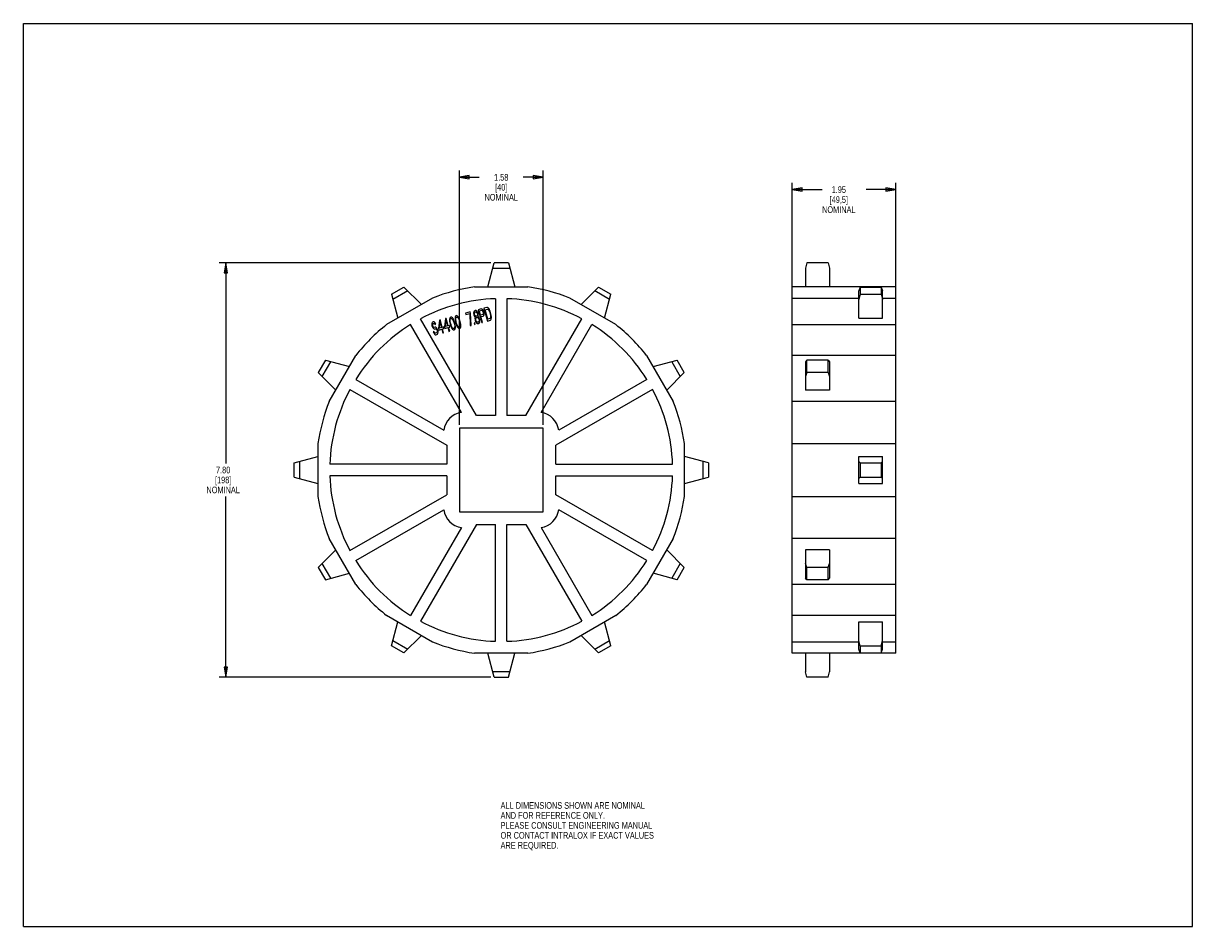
# Model space of a CAD drawing. Header units: inches. Extents: x 0 to 22, y 0 to 17.
import ezdxf

# ---------------------------------------------------------------- set-up
doc = ezdxf.new("R2010")
doc.units = ezdxf.units.IN
doc.header["$LTSCALE"] = 1.21
doc.header["$MEASUREMENT"] = 0
doc.layers.get('0').update_dxf_attribs({"linetype": 'CONTINUOUS'})
doc.layers.add('ALL_FEATURES', color=7, linetype='CONTINUOUS')
doc.styles.get("Standard").update_dxf_attribs({"font": 'txt', "width": 0.8})
doc.dimstyles.new('DIMSTYLE_1', dxfattribs={"dimtxt": 0.125, "dimasz": 0.1875, "dimexe": 0.18, "dimexo": 0.0625, "dimgap": 0.09, "dimtad": 0, "dimtih": 1, "dimtoh": 1, "dimzin": 4, "dimdsep": 46, "dimtxsty": 'STANDARD', "dimblk": 'CLOSED', "dimblk1": 'CLOSED', "dimblk2": 'CLOSED', "dimcen": 0.09, "dimadec": 0, "dimazin": 0, "dimtp": 0.01, "dimtm": 0.01, "dimtfac": 1, "dimtofl": 0, "dimtmove": 0, "dimatfit": 3, "dimldrblk": 'CLOSED', "dimfxl": 1, "dimtolj": 1, "dimtzin": 4, "dimarcsym": 0})

# ---------------------------------------------------------------- blocks, each defined once
blk = doc.blocks.new('_CLOSED')
at = {"color": 0, "linetype": 'BYBLOCK'}
for p, q in [((0, 0), (-1, 0.17)), ((-1, 0.17), (-1, -0.17)), ((-1, -0.17), (0, 0)), ((-1, 0), (0, 0))]:
    blk.add_line(p, q, dxfattribs=at)
blk = doc.blocks.new('*D0')
at = {"color": 3, "linetype": 'CONTINUOUS'}
for p, q in [((8.794, 12.492), (3.684, 12.492)), ((3.809, 12.492), (3.809, 8.719)), ((3.809, 4.697), (3.809, 8.094)), ((8.794, 4.697), (3.684, 4.697))]:
    blk.add_line(p, q, dxfattribs=at)
at = {"color": 3, "linetype": 'CONTINUOUS', "xscale": 0.1875, "yscale": 0.1875, "zscale": 0.1875}
for p, rotation in [((3.809, 12.492), 90), ((3.809, 4.697), 270)]:
    blk.add_blockref('_CLOSED', p, dxfattribs=dict(at, rotation=rotation))
at = {"color": 3, "linetype": 'CONTINUOUS', "insert": (3.759, 8.657), "char_height": 0.125, "width": 0.7, "attachment_point": 2, "line_spacing_factor": 0.9}
blk.add_mtext('7.80\\P[198]\\PNOMINAL', dxfattribs=at)
blk = doc.blocks.new('*D1')
at = {"color": 3, "linetype": 'CONTINUOUS'}
for p, q in [((14.468, 11.892), (14.468, 13.996)), ((14.468, 13.871), (15.03, 13.871)), ((16.418, 13.871), (15.855, 13.871)), ((16.418, 11.892), (16.418, 13.996))]:
    blk.add_line(p, q, dxfattribs=at)
at = {"color": 3, "linetype": 'CONTINUOUS', "xscale": 0.1875, "yscale": 0.1875, "zscale": 0.1875, "rotation": 180}
blk.add_blockref('_CLOSED', (14.468, 13.871), dxfattribs=at)
at = {"color": 3, "linetype": 'CONTINUOUS', "xscale": 0.1875, "yscale": 0.1875, "zscale": 0.1875}
blk.add_blockref('_CLOSED', (16.418, 13.871), dxfattribs=at)
at = {"color": 3, "linetype": 'CONTINUOUS', "insert": (15.343, 13.933), "char_height": 0.125, "width": 0.7, "attachment_point": 2, "line_spacing_factor": 0.9}
blk.add_mtext('1.95\\P[49,5]\\PNOMINAL', dxfattribs=at)
blk = doc.blocks.new('*D2')
at = {"color": 3, "linetype": 'CONTINUOUS'}
for p, q in [((8.203, 9.444), (8.203, 14.228)), ((8.203, 14.103), (8.578, 14.103)), ((9.778, 14.103), (9.403, 14.103)), ((9.778, 9.444), (9.778, 14.228))]:
    blk.add_line(p, q, dxfattribs=at)
at = {"color": 3, "linetype": 'CONTINUOUS', "xscale": 0.1875, "yscale": 0.1875, "zscale": 0.1875, "rotation": 180}
blk.add_blockref('_CLOSED', (8.203, 14.103), dxfattribs=at)
at = {"color": 3, "linetype": 'CONTINUOUS', "xscale": 0.1875, "yscale": 0.1875, "zscale": 0.1875}
blk.add_blockref('_CLOSED', (9.778, 14.103), dxfattribs=at)
at = {"color": 3, "linetype": 'CONTINUOUS', "insert": (8.991, 14.165), "char_height": 0.125, "width": 0.7, "attachment_point": 2, "line_spacing_factor": 0.9}
blk.add_mtext('1.58\\P[40]\\PNOMINAL', dxfattribs=at)

msp = doc.modelspace()

# ---------------------------------------------------------------- linework, layer by layer
at = {"color": 7, "linetype": 'CONTINUOUS'}
for p, q in [((0, 0), (0, 17)), ((0, 17), (22, 17)), ((22, 0), (22, 17)), ((6.926, 11.902), (7.159, 12.037)), ((6.926, 11.902), (7.046, 11.452)), ((7.232, 11.964), (6.953, 11.802)), ((7.488, 11.707), (7.159, 12.037)), ((10.823, 12.037), (10.494, 11.707)), ((11.029, 11.802), (10.75, 11.964)), ((10.823, 12.037), (11.056, 11.902)), ((10.936, 11.452), (11.056, 11.902)), ((14.468, 5.147), (14.468, 12.042)), ((15.744, 12.037), (15.718, 11.964)), ((15.718, 11.452), (15.718, 11.964)), ((15.744, 11.902), (15.718, 11.802)), ((15.744, 12.037), (15.744, 11.902)), ((15.744, 12.037), (16.141, 12.037)), ((15.744, 11.902), (16.141, 11.902)), ((16.141, 12.037), (16.141, 11.902)), ((16.141, 12.037), (16.168, 11.964)), ((16.141, 11.902), (16.168, 11.802)), ((16.168, 11.452), (16.168, 11.964)), ((16.418, 5.147), (16.418, 12.042)), ((7.7, 11.83), (6.834, 11.33)), ((11.148, 11.33), (10.282, 11.83)), ((14.468, 11.83), (15.718, 11.83)), ((16.168, 11.83), (16.418, 11.83)), ((15.718, 11.452), (16.168, 11.452)), ((14.468, 11.33), (16.418, 11.33)), ((5.683, 10.66), (5.548, 10.427)), ((5.622, 10.353), (5.783, 10.633)), ((5.683, 10.66), (6.133, 10.539)), ((5.755, 9.885), (6.255, 10.751)), ((11.727, 10.751), (12.227, 9.885)), ((11.849, 10.539), (12.299, 10.66)), ((12.199, 10.633), (12.36, 10.353)), ((12.434, 10.427), (12.299, 10.66)), ((16.418, 10.751), (14.468, 10.751)), ((14.744, 10.66), (14.718, 10.633)), ((14.718, 10.633), (14.718, 10.097)), ((14.744, 10.427), (14.744, 10.66)), ((15.141, 10.66), (14.744, 10.66)), ((15.141, 10.427), (15.141, 10.66)), ((15.141, 10.66), (15.168, 10.633)), ((15.168, 10.633), (15.168, 10.097)), ((5.878, 10.097), (5.548, 10.427)), ((12.434, 10.427), (12.104, 10.097)), ((14.744, 10.427), (14.718, 10.353)), ((15.141, 10.427), (14.744, 10.427)), ((15.141, 10.427), (15.168, 10.353)), ((15.168, 10.097), (14.718, 10.097)), ((16.418, 9.885), (14.468, 9.885)), ((8.203, 9.382), (8.203, 7.807)), ((9.778, 9.382), (8.203, 9.382)), ((9.778, 7.807), (9.778, 9.382)), ((5.543, 9.094), (5.543, 8.094)), ((12.438, 8.094), (12.438, 9.094)), ((14.468, 9.094), (16.418, 9.094)), ((5.093, 8.729), (5.543, 8.849)), ((12.888, 8.729), (12.438, 8.849)), ((15.718, 8.339), (15.718, 8.849)), ((15.718, 8.849), (16.168, 8.849)), ((16.168, 8.339), (16.168, 8.849)), ((5.093, 8.46), (5.093, 8.729)), ((5.193, 8.756), (5.193, 8.433)), ((12.788, 8.433), (12.788, 8.756)), ((12.888, 8.729), (12.888, 8.46)), ((15.744, 8.729), (15.718, 8.756)), ((15.744, 8.729), (15.744, 8.46)), ((15.744, 8.729), (16.141, 8.729)), ((16.141, 8.729), (16.168, 8.756)), ((16.141, 8.729), (16.141, 8.46)), ((5.093, 8.46), (5.543, 8.339)), ((12.438, 8.339), (12.888, 8.46)), ((15.744, 8.46), (15.718, 8.433)), ((15.744, 8.46), (16.141, 8.46)), ((16.141, 8.46), (16.168, 8.433)), ((15.718, 8.339), (16.168, 8.339)), ((14.468, 8.094), (16.418, 8.094)), ((8.203, 7.807), (9.778, 7.807)), ((6.255, 6.438), (5.755, 7.304)), ((12.227, 7.304), (11.727, 6.438)), ((16.418, 7.304), (14.468, 7.304)), ((5.548, 6.762), (5.878, 7.091)), ((12.104, 7.091), (12.434, 6.762)), ((15.168, 7.091), (14.718, 7.091)), ((14.718, 7.091), (14.718, 6.556)), ((15.168, 7.091), (15.168, 6.556)), ((5.783, 6.556), (5.622, 6.835)), ((12.36, 6.835), (12.199, 6.556)), ((14.744, 6.762), (14.718, 6.835)), ((15.141, 6.762), (15.168, 6.835)), ((5.548, 6.762), (5.683, 6.529)), ((5.683, 6.529), (6.133, 6.65)), ((12.299, 6.529), (11.849, 6.65)), ((12.299, 6.529), (12.434, 6.762)), ((15.141, 6.762), (14.744, 6.762)), ((14.744, 6.529), (14.744, 6.762)), ((15.141, 6.529), (15.141, 6.762)), ((16.418, 6.438), (14.468, 6.438)), ((14.744, 6.529), (14.718, 6.556)), ((15.141, 6.529), (14.744, 6.529)), ((15.141, 6.529), (15.168, 6.556)), ((6.834, 5.859), (7.7, 5.359)), ((6.926, 5.286), (7.046, 5.736)), ((10.282, 5.359), (11.148, 5.859)), ((11.056, 5.286), (10.936, 5.736)), ((14.468, 5.859), (16.418, 5.859)), ((15.718, 5.736), (16.168, 5.736)), ((15.718, 5.225), (15.718, 5.736)), ((16.168, 5.225), (16.168, 5.736)), ((7.159, 5.152), (6.926, 5.286)), ((6.953, 5.386), (7.232, 5.225)), ((7.159, 5.152), (7.488, 5.481)), ((10.494, 5.481), (10.823, 5.152)), ((10.75, 5.225), (11.029, 5.386)), ((11.056, 5.286), (10.823, 5.152)), ((14.468, 5.359), (15.718, 5.359)), ((15.744, 5.286), (15.718, 5.386)), ((15.744, 5.286), (16.141, 5.286)), ((15.744, 5.286), (15.744, 5.152)), ((16.141, 5.286), (16.168, 5.386)), ((16.141, 5.286), (16.141, 5.152)), ((16.168, 5.359), (16.418, 5.359)), ((9.491, 5.147), (8.491, 5.147)), ((8.857, 4.697), (8.736, 5.147)), ((9.125, 4.697), (9.246, 5.147)), ((16.418, 5.147), (14.468, 5.147)), ((14.718, 5.147), (14.718, 4.797)), ((15.168, 5.147), (15.168, 4.797)), ((15.744, 5.152), (15.718, 5.225)), ((15.744, 5.152), (16.141, 5.152)), ((16.141, 5.152), (16.168, 5.225)), ((9.152, 4.797), (8.83, 4.797)), ((8.857, 4.697), (9.125, 4.697)), ((14.744, 4.697), (14.718, 4.797)), ((15.141, 4.697), (14.744, 4.697)), ((15.141, 4.697), (15.168, 4.797)), ((0, 0), (22, 0))]:
    msp.add_line(p, q, dxfattribs=at)
for radius, start, end in [(3.484, 68.2521, 81.7479), (3.226, 61.9277, 88.0723), (3.226, 121.9277, 148.0723), (3.484, 128.2521, 141.7479), (3.226, 31.9277, 58.0723), (3.484, 38.2521, 51.7479), (3.226, 151.9277, 178.0723), (3.226, 1.9277, 28.0723), (3.484, 158.2521, 171.7479), (3.484, 8.2521, 21.7479), (3.226, 181.9277, 208.0723), (3.226, 331.9277, 358.0723), (3.484, 188.2521, 201.7479), (3.484, 338.2521, 351.7479), (3.226, 211.9277, 238.0723), (3.226, 301.9277, 328.0723), (3.484, 218.2521, 231.7479), (3.484, 308.2521, 321.7479), (3.226, 241.9277, 268.0723), (3.226, 271.9277, 298.0723), (3.484, 248.2521, 261.7479), (3.484, 278.2521, 291.7479)]:
    msp.add_arc((8.991, 8.594), radius, start, end, dxfattribs=at)
at = {"layer": 'ALL_FEATURES', "color": 7, "linetype": 'CONTINUOUS'}
for p, q in [((8.736, 12.042), (8.857, 12.492)), ((8.83, 12.392), (9.152, 12.392)), ((9.125, 12.492), (8.857, 12.492)), ((9.125, 12.492), (9.246, 12.042)), ((14.744, 12.492), (14.718, 12.392)), ((14.718, 12.392), (14.718, 12.042)), ((15.141, 12.492), (14.744, 12.492)), ((15.141, 12.492), (15.168, 12.392)), ((15.168, 12.392), (15.168, 12.042)), ((8.491, 12.042), (9.491, 12.042)), ((16.418, 12.042), (14.468, 12.042)), ((8.882, 11.818), (8.882, 9.619)), ((9.099, 11.818), (9.099, 9.619)), ((8.524, 9.619), (7.473, 11.44)), ((7.942, 11.445), (7.922, 11.291)), ((7.956, 11.448), (7.942, 11.445)), ((7.993, 11.31), (7.956, 11.448)), ((8.021, 11.444), (8.018, 11.426)), ((8.028, 11.462), (8.021, 11.444)), ((8.041, 11.471), (8.028, 11.462)), ((8.038, 11.437), (8.048, 11.446)), ((8.057, 11.47), (8.041, 11.471)), ((8.048, 11.446), (8.061, 11.444)), ((8.073, 11.458), (8.057, 11.47)), ((8.061, 11.444), (8.071, 11.435)), ((8.084, 11.444), (8.073, 11.458)), ((8.094, 11.425), (8.084, 11.444)), ((8.125, 11.472), (8.122, 11.454)), ((8.122, 11.454), (8.123, 11.432)), ((8.132, 11.49), (8.125, 11.472)), ((8.145, 11.499), (8.132, 11.49)), ((8.136, 11.42), (8.137, 11.453)), ((8.137, 11.453), (8.142, 11.465)), ((8.142, 11.465), (8.152, 11.473)), ((8.161, 11.498), (8.145, 11.499)), ((8.152, 11.473), (8.165, 11.471)), ((8.177, 11.486), (8.161, 11.498)), ((8.165, 11.471), (8.175, 11.463)), ((8.175, 11.463), (8.193, 11.435)), ((8.188, 11.472), (8.177, 11.486)), ((8.198, 11.453), (8.188, 11.472)), ((8.205, 11.438), (8.198, 11.453)), ((8.405, 11.569), (8.32, 11.546)), ((8.32, 11.546), (8.327, 11.52)), ((8.327, 11.52), (8.398, 11.539)), ((8.398, 11.539), (8.409, 11.311)), ((8.412, 11.543), (8.405, 11.569)), ((8.423, 11.315), (8.412, 11.543)), ((8.475, 11.565), (8.472, 11.548)), ((8.472, 11.548), (8.474, 11.521)), ((8.474, 11.521), (8.478, 11.506)), ((8.482, 11.584), (8.475, 11.565)), ((8.478, 11.506), (8.488, 11.486)), ((8.493, 11.592), (8.482, 11.584)), ((8.486, 11.541), (8.492, 11.559)), ((8.486, 11.524), (8.486, 11.541)), ((8.488, 11.514), (8.486, 11.524)), ((8.497, 11.5), (8.488, 11.514)), ((8.488, 11.486), (8.499, 11.473)), ((8.492, 11.559), (8.5, 11.567)), ((8.502, 11.595), (8.493, 11.592)), ((8.511, 11.487), (8.497, 11.5)), ((8.502, 11.463), (8.497, 11.445)), ((8.497, 11.445), (8.499, 11.418)), ((8.499, 11.473), (8.506, 11.469)), ((8.5, 11.567), (8.509, 11.569)), ((8.515, 11.593), (8.502, 11.595)), ((8.506, 11.469), (8.502, 11.463)), ((8.509, 11.569), (8.52, 11.567)), ((8.522, 11.484), (8.511, 11.487)), ((8.511, 11.421), (8.512, 11.443)), ((8.512, 11.443), (8.519, 11.456)), ((8.531, 11.581), (8.515, 11.593)), ((8.519, 11.456), (8.527, 11.464)), ((8.52, 11.567), (8.534, 11.554)), ((8.531, 11.487), (8.522, 11.484)), ((8.527, 11.464), (8.537, 11.466)), ((8.543, 11.567), (8.531, 11.581)), ((8.539, 11.495), (8.531, 11.487)), ((8.534, 11.554), (8.542, 11.539)), ((8.537, 11.466), (8.548, 11.464)), ((8.545, 11.513), (8.539, 11.495)), ((8.542, 11.539), (8.545, 11.529)), ((8.554, 11.543), (8.543, 11.567)), ((8.545, 11.529), (8.545, 11.513)), ((8.548, 11.464), (8.56, 11.456)), ((8.553, 11.482), (8.556, 11.488)), ((8.559, 11.478), (8.553, 11.482)), ((8.558, 11.527), (8.554, 11.543)), ((8.556, 11.488), (8.559, 11.505)), ((8.559, 11.505), (8.558, 11.527)), ((8.616, 11.625), (8.559, 11.61)), ((8.559, 11.61), (8.624, 11.369)), ((8.573, 11.465), (8.559, 11.478)), ((8.56, 11.456), (8.572, 11.437)), ((8.584, 11.441), (8.573, 11.465)), ((8.58, 11.588), (8.625, 11.6)), ((8.601, 11.511), (8.58, 11.588)), ((8.588, 11.425), (8.584, 11.441)), ((8.646, 11.523), (8.601, 11.511)), ((8.609, 11.48), (8.652, 11.492)), ((8.638, 11.372), (8.609, 11.48)), ((8.629, 11.623), (8.616, 11.625)), ((8.625, 11.6), (8.633, 11.597)), ((8.643, 11.61), (8.629, 11.623)), ((8.633, 11.597), (8.641, 11.588)), ((8.641, 11.588), (8.647, 11.573)), ((8.655, 11.592), (8.643, 11.61)), ((8.651, 11.53), (8.646, 11.523)), ((8.647, 11.573), (8.652, 11.558)), ((8.653, 11.542), (8.651, 11.53)), ((8.652, 11.558), (8.653, 11.542)), ((8.652, 11.492), (8.662, 11.5)), ((8.662, 11.577), (8.655, 11.592)), ((8.667, 11.556), (8.662, 11.577)), ((8.662, 11.5), (8.667, 11.518)), ((8.722, 11.654), (8.665, 11.639)), ((8.665, 11.639), (8.73, 11.397)), ((8.669, 11.54), (8.667, 11.556)), ((8.667, 11.518), (8.669, 11.54)), ((8.688, 11.611), (8.73, 11.623)), ((8.736, 11.432), (8.688, 11.611)), ((8.735, 11.652), (8.722, 11.654)), ((8.73, 11.623), (8.741, 11.62)), ((8.748, 11.644), (8.735, 11.652)), ((8.779, 11.443), (8.736, 11.432)), ((8.741, 11.62), (8.751, 11.612)), ((8.763, 11.626), (8.748, 11.644)), ((8.751, 11.612), (8.76, 11.598)), ((8.76, 11.598), (8.768, 11.578)), ((8.773, 11.607), (8.763, 11.626)), ((8.768, 11.578), (8.789, 11.501)), ((8.782, 11.582), (8.773, 11.607)), ((8.787, 11.451), (8.779, 11.443)), ((8.803, 11.505), (8.782, 11.582)), ((8.791, 11.463), (8.787, 11.451)), ((8.789, 11.501), (8.792, 11.48)), ((8.792, 11.48), (8.791, 11.463)), ((8.807, 11.478), (8.803, 11.505)), ((8.804, 11.433), (8.808, 11.456)), ((8.808, 11.456), (8.807, 11.478)), ((9.457, 9.619), (10.509, 11.44)), ((8.241, 9.676), (7.285, 11.332)), ((7.688, 11.36), (7.684, 11.337)), ((7.684, 11.337), (7.687, 11.316)), ((7.687, 11.316), (7.693, 11.295)), ((7.695, 11.373), (7.688, 11.36)), ((7.693, 11.295), (7.701, 11.275)), ((7.703, 11.381), (7.695, 11.373)), ((7.701, 11.331), (7.706, 11.343)), ((7.703, 11.315), (7.701, 11.331)), ((7.701, 11.275), (7.716, 11.257)), ((7.715, 11.384), (7.703, 11.381)), ((7.706, 11.304), (7.703, 11.315)), ((7.706, 11.343), (7.711, 11.35)), ((7.712, 11.29), (7.706, 11.304)), ((7.711, 11.35), (7.726, 11.354)), ((7.722, 11.281), (7.712, 11.29)), ((7.728, 11.382), (7.715, 11.384)), ((7.716, 11.257), (7.728, 11.25)), ((7.731, 11.278), (7.722, 11.281)), ((7.726, 11.354), (7.734, 11.35)), ((7.742, 11.369), (7.728, 11.382)), ((7.728, 11.25), (7.739, 11.247)), ((7.745, 11.282), (7.731, 11.278)), ((7.734, 11.35), (7.741, 11.341)), ((7.739, 11.247), (7.753, 11.251)), ((7.741, 11.341), (7.747, 11.332)), ((7.754, 11.35), (7.742, 11.369)), ((7.758, 11.28), (7.745, 11.282)), ((7.747, 11.332), (7.761, 11.336)), ((7.753, 11.251), (7.764, 11.248)), ((7.761, 11.336), (7.754, 11.35)), ((7.77, 11.272), (7.758, 11.28)), ((7.764, 11.248), (7.774, 11.24)), ((7.785, 11.254), (7.77, 11.272)), ((7.774, 11.24), (7.783, 11.226)), ((7.783, 11.226), (7.787, 11.21)), ((7.795, 11.235), (7.785, 11.254)), ((7.802, 11.209), (7.795, 11.235)), ((7.828, 11.414), (7.809, 11.26)), ((7.809, 11.26), (7.817, 11.229)), ((7.817, 11.229), (7.874, 11.245)), ((7.825, 11.265), (7.839, 11.373)), ((7.866, 11.276), (7.825, 11.265)), ((7.843, 11.418), (7.828, 11.414)), ((7.839, 11.373), (7.866, 11.276)), ((7.88, 11.279), (7.843, 11.418)), ((7.874, 11.245), (7.893, 11.173)), ((7.903, 11.286), (7.88, 11.279)), ((7.888, 11.248), (7.912, 11.255)), ((7.907, 11.177), (7.888, 11.248)), ((7.912, 11.255), (7.903, 11.286)), ((7.922, 11.291), (7.931, 11.26)), ((7.931, 11.26), (7.987, 11.275)), ((7.939, 11.295), (7.953, 11.404)), ((7.979, 11.306), (7.939, 11.295)), ((7.953, 11.404), (7.979, 11.306)), ((7.987, 11.275), (8.007, 11.203)), ((8.017, 11.316), (7.993, 11.31)), ((8.002, 11.279), (8.025, 11.285)), ((8.021, 11.207), (8.002, 11.279)), ((8.025, 11.285), (8.017, 11.316)), ((8.018, 11.426), (8.019, 11.405)), ((8.019, 11.405), (8.02, 11.389)), ((8.02, 11.389), (8.025, 11.362)), ((8.025, 11.362), (8.037, 11.316)), ((8.032, 11.392), (8.033, 11.425)), ((8.038, 11.36), (8.032, 11.392)), ((8.033, 11.425), (8.038, 11.437)), ((8.037, 11.316), (8.046, 11.291)), ((8.048, 11.324), (8.038, 11.36)), ((8.046, 11.291), (8.053, 11.276)), ((8.058, 11.294), (8.048, 11.324)), ((8.053, 11.276), (8.063, 11.257)), ((8.076, 11.266), (8.058, 11.294)), ((8.063, 11.257), (8.074, 11.243)), ((8.071, 11.435), (8.089, 11.407)), ((8.074, 11.243), (8.09, 11.231)), ((8.086, 11.257), (8.076, 11.266)), ((8.099, 11.255), (8.086, 11.257)), ((8.089, 11.407), (8.099, 11.377)), ((8.09, 11.231), (8.106, 11.23)), ((8.101, 11.41), (8.094, 11.425)), ((8.099, 11.377), (8.109, 11.341)), ((8.109, 11.264), (8.099, 11.255)), ((8.11, 11.385), (8.101, 11.41)), ((8.106, 11.23), (8.119, 11.239)), ((8.109, 11.341), (8.115, 11.309)), ((8.114, 11.276), (8.109, 11.264)), ((8.122, 11.339), (8.11, 11.385)), ((8.115, 11.309), (8.114, 11.276)), ((8.119, 11.239), (8.126, 11.257)), ((8.127, 11.312), (8.122, 11.339)), ((8.123, 11.432), (8.124, 11.416)), ((8.124, 11.416), (8.129, 11.39)), ((8.126, 11.257), (8.129, 11.275)), ((8.129, 11.296), (8.127, 11.312)), ((8.129, 11.39), (8.141, 11.344)), ((8.129, 11.275), (8.129, 11.296)), ((8.142, 11.388), (8.136, 11.42)), ((8.141, 11.344), (8.15, 11.319)), ((8.152, 11.352), (8.142, 11.388)), ((8.15, 11.319), (8.157, 11.304)), ((8.162, 11.322), (8.152, 11.352)), ((8.157, 11.304), (8.167, 11.285)), ((8.18, 11.294), (8.162, 11.322)), ((8.167, 11.285), (8.178, 11.271)), ((8.178, 11.271), (8.194, 11.259)), ((8.19, 11.285), (8.18, 11.294)), ((8.203, 11.283), (8.19, 11.285)), ((8.193, 11.435), (8.204, 11.405)), ((8.194, 11.259), (8.21, 11.258)), ((8.214, 11.292), (8.203, 11.283)), ((8.204, 11.405), (8.213, 11.369)), ((8.214, 11.413), (8.205, 11.438)), ((8.21, 11.258), (8.223, 11.267)), ((8.213, 11.369), (8.219, 11.337)), ((8.226, 11.367), (8.214, 11.413)), ((8.218, 11.304), (8.214, 11.292)), ((8.219, 11.337), (8.218, 11.304)), ((8.223, 11.267), (8.23, 11.285)), ((8.231, 11.34), (8.226, 11.367)), ((8.23, 11.285), (8.233, 11.302)), ((8.233, 11.324), (8.231, 11.34)), ((8.233, 11.302), (8.233, 11.324)), ((8.409, 11.311), (8.423, 11.315)), ((8.494, 11.361), (8.482, 11.358)), ((8.482, 11.358), (8.489, 11.332)), ((8.489, 11.332), (8.501, 11.336)), ((8.501, 11.336), (8.494, 11.361)), ((8.499, 11.418), (8.503, 11.402)), ((8.503, 11.402), (8.515, 11.378)), ((8.515, 11.405), (8.511, 11.421)), ((8.528, 11.387), (8.515, 11.405)), ((8.515, 11.378), (8.526, 11.364)), ((8.526, 11.364), (8.542, 11.352)), ((8.54, 11.379), (8.528, 11.387)), ((8.551, 11.376), (8.54, 11.379)), ((8.542, 11.352), (8.555, 11.35)), ((8.56, 11.379), (8.551, 11.376)), ((8.555, 11.35), (8.569, 11.354)), ((8.568, 11.387), (8.56, 11.379)), ((8.575, 11.399), (8.568, 11.387)), ((8.569, 11.354), (8.58, 11.362)), ((8.572, 11.437), (8.576, 11.422)), ((8.576, 11.422), (8.575, 11.399)), ((8.58, 11.362), (8.587, 11.381)), ((8.587, 11.381), (8.59, 11.398)), ((8.59, 11.398), (8.588, 11.425)), ((8.624, 11.369), (8.638, 11.372)), ((8.73, 11.397), (8.787, 11.412)), ((8.787, 11.412), (8.797, 11.421)), ((8.797, 11.421), (8.804, 11.433)), ((9.741, 9.676), (10.697, 11.332)), ((7.726, 11.2), (7.712, 11.196)), ((7.712, 11.196), (7.72, 11.176)), ((7.72, 11.176), (7.734, 11.152)), ((7.733, 11.185), (7.726, 11.2)), ((7.744, 11.171), (7.733, 11.185)), ((7.734, 11.152), (7.75, 11.14)), ((7.755, 11.169), (7.744, 11.171)), ((7.75, 11.14), (7.763, 11.138)), ((7.774, 11.174), (7.755, 11.169)), ((7.763, 11.138), (7.782, 11.143)), ((7.782, 11.181), (7.774, 11.174)), ((7.786, 11.194), (7.782, 11.181)), ((7.782, 11.143), (7.792, 11.151)), ((7.787, 11.21), (7.786, 11.194)), ((7.792, 11.151), (7.799, 11.164)), ((7.799, 11.164), (7.803, 11.187)), ((7.803, 11.187), (7.802, 11.209)), ((7.893, 11.173), (7.907, 11.177)), ((8.007, 11.203), (8.021, 11.207)), ((6.253, 10.3), (7.909, 9.344)), ((11.729, 10.3), (10.073, 9.344)), ((6.145, 10.112), (7.966, 9.061)), ((11.837, 10.112), (10.016, 9.061)), ((8.882, 9.619), (8.524, 9.619)), ((9.457, 9.619), (9.099, 9.619)), ((7.966, 9.061), (7.966, 8.703)), ((10.016, 8.703), (10.016, 9.061)), ((7.966, 8.703), (5.767, 8.703)), ((10.016, 8.703), (12.215, 8.703)), ((7.966, 8.486), (5.767, 8.486)), ((7.966, 8.486), (7.966, 8.128)), ((10.016, 8.486), (12.215, 8.486)), ((10.016, 8.128), (10.016, 8.486)), ((6.145, 7.076), (7.966, 8.128)), ((11.837, 7.076), (10.016, 8.128)), ((6.253, 6.888), (7.909, 7.845)), ((11.729, 6.888), (10.073, 7.845)), ((8.241, 7.513), (7.285, 5.857)), ((8.524, 7.569), (7.473, 5.748)), ((8.524, 7.569), (8.882, 7.569)), ((8.882, 5.371), (8.882, 7.569)), ((9.099, 7.569), (9.457, 7.569)), ((9.099, 5.371), (9.099, 7.569)), ((9.457, 7.569), (10.509, 5.748)), ((9.741, 7.513), (10.697, 5.857))]:
    msp.add_line(p, q, dxfattribs=at)
for centre, radius, start, end in [((8.991, 8.594), 3.484, 98.2521, 111.7479), ((8.991, 8.594), 3.226, 91.9277, 118.0723), ((8.296, 9.289), 0.391, 98.0627, 171.9373), ((9.686, 9.289), 0.391, 8.0627, 81.9373), ((8.296, 7.899), 0.391, 188.0627, 261.9373), ((9.686, 7.899), 0.391, 278.0627, 351.9373)]:
    msp.add_arc(centre, radius, start, end, dxfattribs=at)

# ---------------------------------------------------------------- texts
at = {"color": 3, "linetype": 'CONTINUOUS', "insert": (8.979, 2.343), "char_height": 0.125, "width": 3.5, "attachment_point": 1, "line_spacing_factor": 0.9}
msp.add_mtext('ALL DIMENSIONS SHOWN ARE NOMINAL\\PAND FOR REFERENCE ONLY.\\PPLEASE CONSULT ENGINEERING MANUAL\\POR CONTACT INTRALOX IF EXACT VALUES\\PARE REQUIRED. ', dxfattribs=at)

# ---------------------------------------------------------------- dimensions: what is measured, and where the dimension line sits
at = {"color": 3, "linetype": 'CONTINUOUS'}
for base, p1, p2, picture, middle in [((9.778448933, 14.102705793), (8.203448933, 9.444321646), (9.778448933, 9.444321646), '*D2', (8.715948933, 13.915205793)), ((16.418, 13.871), (14.468, 11.892), (16.418, 11.892), '*D1', (15.218, 13.683))]:
    dim = msp.add_linear_dim(base=base, p1=p1, p2=p2, text='<>\\PNOMINAL', dimstyle='DIMSTYLE_1', dxfattribs=at)
    dim.commit()
    dim.dimension.update_dxf_attribs({"geometry": picture, "text_midpoint": middle, "dimtype": 160})
dim = msp.add_linear_dim(base=(3.809, 4.6968), p1=(8.794, 12.4919), p2=(8.794, 4.6968), angle=270, text='<>\\PNOMINAL', dimstyle='DIMSTYLE_1', dxfattribs=at)
dim.commit()
dim.dimension.update_dxf_attribs({"geometry": '*D0', "text_midpoint": (3.559, 8.4068), "dimtype": 160})

doc.saveas('drawing.dxf')
